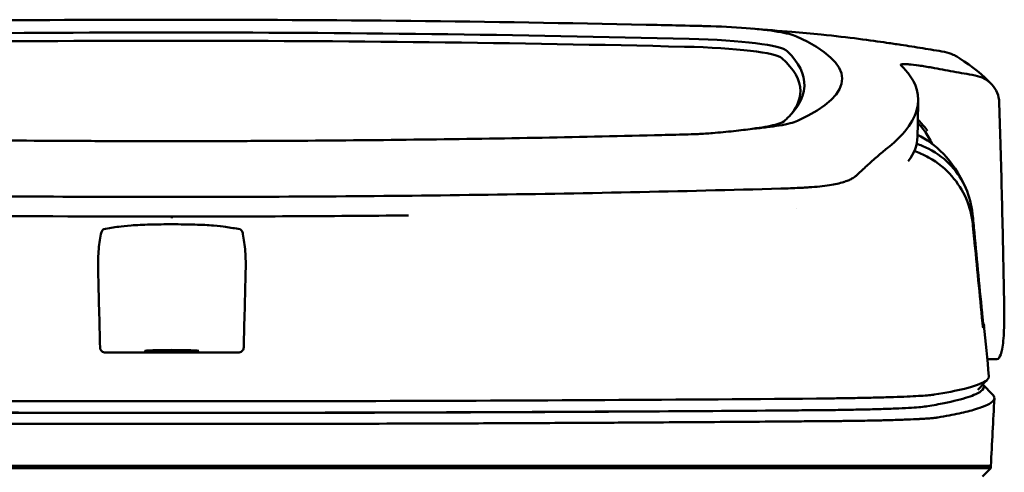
# Model space of a CAD drawing. Header units: millimetres. Extents: x 185 to 385, y 93 to 361.
# Tile 8 of 8: x 271 to 365, y 318 to 361. Entities that reach past the tile are written whole.
import ezdxf

# ---------------------------------------------------------------- set-up
doc = ezdxf.new("R2010")
doc.units = ezdxf.units.MM
doc.layers.add('Visible (ISO)', color=7, linetype='Continuous', lineweight=50)

msp = doc.modelspace()

# ---------------------------------------------------------------- linework, layer by layer
at = {"layer": 'Visible (ISO)'}
for p, q in [((285.005, 360.956), (285.245, 360.956)), ((285.486, 360.956), (285.245, 360.956)), ((330.55, 360.478), (330.542, 360.478)), ((331.359, 349.943), (331.351, 349.943)), ((345.171, 344.927), (345.162, 344.926)), ((363.946, 328.589), (363.066, 328.589)), ((362.656, 326.195), (363.593, 325.21)), ((223.684, 318.419), (285.328, 318.419)), ((285.328, 318.419), (346.971, 318.419)), ((347.06, 318.419), (346.971, 318.419)), ((347.06, 318.419), (358.026, 318.419)), ((358.049, 318.419), (358.026, 318.419)), ((358.049, 318.419), (363.4, 318.419)), ((363.4, 318.218), (362.595, 317.413)), ((363.4, 318.218), (363.4, 318.419))]:
    msp.add_line(p, q, dxfattribs=at)
for centre, major_axis, ratio, start_param, end_param in [((285.074, 331.732), (250.217, -0.007), 0.116796, 1.571075, 1.752137), ((285.417, 331.732), (250.217, 0.007), 0.116796, 1.389456, 1.570517), ((285.228, 334.722), (225.492, 0.002), 0.110939, 1.570719, 1.791596), ((285.262, 334.722), (225.492, -0.002), 0.110939, 1.349997, 1.570873), ((230.711, 306.396), (491.039, 0), 0.112496, 1.354332, 1.357413), ((333.794, 359.048), (11.395, 0.001), 0.116501, 0.614123, 1.36031), ((333.61, 359.023), (11.62, 0.008), 0.117057, 0.249938, 0.614067), ((285.25, 334.691), (-227.223, 0), 0.106767, 4.71241, 4.92951), ((285.241, 334.691), (227.223, 0), 0.106767, 1.353676, 1.570775), ((332.005, 357.802), (12.06, 0.005), 0.112737, 0.11229, 1.349826), ((208.3, 355.345), (140.93, -0.029), 0.116446, 6.036732, 6.532603), ((331.612, 357.135), (11.958, 0), 0.106769, 0.116759, 1.353619), ((97.733, 355.149), (247.896, -0.399), 0.112494, 6.278818, 6.39844), ((98.98, 354.149), (246.265, 0), 0.106767, 0.000001, 0.119511), ((28.256, 308.102), (328.583, 44.868), 0.123507, 0.082944, 0.095023), ((-1297.359, 314.398), (1662.18, -0.149), 0.85466, 0.02543, 0.027339), ((333.492, 351.666), (11.832, -0.02), 0.1161, 5.67706, 6.03839), ((350.467, 346.114), (8, 0), 0.941628, 0.410478, 0.600203), ((100.804, 349.843), (255.609, 0), 0.112496, 6.200345, 6.281111), ((343.37, 346.447), (7.019, -0.248), 0.209962, 5.741321, 5.773176), ((285.243, 379.444), (250.111, 0.001), 0.14148, 4.711093, 4.712399), ((285.248, 379.444), (250.111, -0.001), 0.14148, 4.712379, 4.713685), ((102.829, 331.819), (259.925, 0), 0.034069, 6.257756, 6.307803), ((285.328, 337.886), (253.534, 0), 0.034107, 4.687384, 4.712389), ((285.328, 337.886), (-253.534, 0), 0.034107, 1.570796, 1.595801), ((342.986, 324.567), (-15.81, -0.255), 0.013999, 4.418519, 4.469043), ((229.177, 372.838), (131.694, -46.074), 0.097566, 6.101307, 6.105634), ((353.656, 324.146), (4.065, 0.085), 0.066213, 5.851345, 5.864487), ((345.645, 323.885), (8.723, 0.051), 0.01813, 4.865307, 4.874761), ((354.201, 324.082), (4.539, -0.85), 0.14797, 5.883025, 5.89552), ((345.896, 323.997), (9.376, -0.134), 0.138927, 4.85562, 4.864897)]:
    msp.add_ellipse(centre, major_axis=major_axis, ratio=ratio, start_param=start_param, end_param=end_param, dxfattribs=at)
msp.add_ellipse((285.328, 329.386), major_axis=(2.575, 0), ratio=0.034053, dxfattribs=at)
for points, knots in [([(330.55, 360.478), (331.492, 360.458), (332.43, 360.437), (333.815, 360.404), (334.005, 360.4), (334.697, 360.383)], [0, 0, 0, 0, 0.2875768, 0.2875768, 0.4241939, 0.4241939, 0.4241939, 0.4241939]), ([(353.467, 358.76), (352.018, 358.974), (349.864, 359.273), (346.315, 359.634), (345.375, 359.719), (344.432, 359.794)], [-1.440036, -1.440036, -1.440036, -1.440036, -0.642113, -0.642113, -0.360667, -0.360667, -0.360667, -0.360667]), ([(353.5, 358.755), (353.719, 358.723), (353.938, 358.691), (354.378, 358.628), (354.598, 358.597), (354.814, 358.567)], [-0.1345748, -0.1345748, -0.1345748, -0.1345748, -0.0679854, -0.0679854, -0.0000014, -0.0000014, -0.0000014, -0.0000014]), ([(354.814, 358.567), (354.814, 358.567), (354.815, 358.567), (354.816, 358.566), (354.816, 358.566), (354.816, 358.566)], [-0.0004547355, -0.0004547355, -0.0004547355, -0.0004547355, -0.000271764, -0.000271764, -0.0001436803, -0.0001436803, -0.0001436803, -0.0001436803]), ([(354.817, 358.566), (355.514, 358.459), (356.21, 358.348), (357.604, 358.12), (358.301, 358.003), (358.998, 357.884)], [-0.4238688, -0.4238688, -0.4238688, -0.4238688, -0.2121683, -0.2121683, -0.0000057, -0.0000057, -0.0000057, -0.0000057]), ([(360.05, 357.497), (359.976, 357.541), (359.899, 357.582), (359.561, 357.745), (359.283, 357.835), (358.998, 357.884)], [0.246521, 0.246521, 0.246521, 0.246521, 0.2758807, 0.2758807, 0.3733983, 0.3733983, 0.3733983, 0.3733983]), ([(354.81, 356.643), (354.783, 356.684), (354.835, 356.709), (355.08, 356.73), (355.272, 356.725), (355.52, 356.705)], [-0.2425146, -0.2425146, -0.2425146, -0.2425146, -0.1218064, -0.1218064, 0, 0, 0, 0]), ([(353.613, 348.782), (355.292, 350.137), (356.237, 351.491), (356.653, 354.205), (356.007, 355.329), (355.251, 356.178)], [-4.346663, -4.346663, -4.346663, -4.346663, -2.419846, -2.419846, -0.37687, -0.37687, -0.37687, -0.37687]), ([(354.832, 356.618), (354.827, 356.622), (354.823, 356.627), (354.815, 356.635), (354.812, 356.639), (354.81, 356.643)], [-0.02379966, -0.02379966, -0.02379966, -0.02379966, -0.01189775, -0.01189775, 0, 0, 0, 0]), ([(355.599, 356.699), (355.867, 356.676), (356.191, 356.638), (356.744, 356.56), (356.944, 356.53), (357.35, 356.464), (357.554, 356.429), (357.761, 356.391)], [-0.2554395, -0.2554395, -0.2554395, -0.2554395, -0.1295137, -0.1295137, -0.0635227, -0.0635227, 0, 0, 0, 0]), ([(361.897, 355.64), (361.207, 355.765), (360.517, 355.891), (359.14, 356.141), (358.452, 356.266), (357.764, 356.391)], [-0.4226271, -0.4226271, -0.4226271, -0.4226271, -0.2111495, -0.2111495, -0.0002764, -0.0002764, -0.0002764, -0.0002764]), ([(361.897, 355.639), (362.213, 355.582), (362.514, 355.475), (363.065, 355.178), (363.311, 354.988), (363.73, 354.533), (363.896, 354.266), (364.129, 353.695), (364.194, 353.389), (364.203, 353.081)], [0.0000001, 0.0000001, 0.0000001, 0.0000001, 0.0969079, 0.0969079, 0.1954042, 0.1954042, 0.2999147, 0.2999147, 0.4078288, 0.4078288, 0.4078288, 0.4078288]), ([(345.626, 354.628), (345.601, 354.003), (345.388, 353.377), (344.747, 352.377), (344.437, 352), (343.965, 351.531), (343.866, 351.437), (343.638, 351.229), (343.501, 351.114), (342.296, 350.801), (341.564, 350.674), (340.661, 350.563)], [-5.749402, -5.749402, -5.749402, -5.749402, -2.990939, -2.990939, -1.325537, -1.325537, -0.909235, -0.909235, -0.401118, -0.401118, -0.000028, -0.000028, -0.000028, -0.000028]), ([(356.444, 351.452), (356.57, 351.314), (356.699, 351.17), (356.92, 350.918), (357.011, 350.811), (357.254, 350.522), (357.363, 350.381), (357.374, 350.372)], [0.2220516, 0.2220516, 0.2220516, 0.2220516, 0.2910621, 0.2910621, 0.3393663, 0.3393663, 0.4191002, 0.4191002, 0.4191002, 0.4191002]), ([(336.861, 350.147), (336.64, 350.13), (336.418, 350.114), (335.945, 350.083), (335.72, 350.071), (335.514, 350.06)], [-0.50387247, -0.50387247, -0.50387247, -0.50387247, -0.45983504, -0.45983504, -0.4114315, -0.4114315, -0.4114315, -0.4114315]), ([(340.661, 350.563), (340.12, 350.481), (339.525, 350.406), (338.249, 350.267), (337.571, 350.204), (336.861, 350.147)], [-0.4693062, -0.4693062, -0.4693062, -0.4693062, -0.2338119, -0.2338119, 0, 0, 0, 0]), ([(343.214, 350.867), (342.865, 350.809), (342.476, 350.754), (341.622, 350.652), (341.157, 350.605), (340.661, 350.563)], [0, 0, 0, 0, 0.1862934, 0.1862934, 0.373657, 0.373657, 0.373657, 0.373657]), ([(364.287, 350.37), (364.372, 347.527), (364.446, 344.684), (364.576, 338.998), (364.631, 336.155), (364.677, 333.312)], [0.000092, 0.000092, 0.000092, 0.000092, 0.998221, 0.998221, 1.99626, 1.99626, 1.99626, 1.99626]), ([(239.14, 349.943), (246.76, 349.755), (254.395, 349.615), (265.933, 349.474), (269.781, 349.439), (275.567, 349.403), (277.501, 349.394), (281.284, 349.382), (283.097, 349.379), (284.996, 349.379)], [0.000811, 0.000811, 0.000811, 0.000811, 2.334672, 2.334672, 3.49801, 3.49801, 4.08174, 4.08174, 4.638981, 4.638981, 4.638981, 4.638981]), ([(331.351, 349.943), (323.73, 349.755), (316.095, 349.615), (304.557, 349.474), (300.71, 349.439), (294.924, 349.403), (292.989, 349.394), (289.207, 349.382), (287.393, 349.379), (285.494, 349.379)], [-4.786373, -4.786373, -4.786373, -4.786373, -2.390488, -2.390488, -1.196233, -1.196233, -0.59699, -0.59699, -0.02494, -0.02494, -0.02494, -0.02494]), ([(334.256, 350.014), (334.188, 350.012), (334.12, 350.011), (333.156, 349.987), (332.258, 349.965), (331.359, 349.943)], [-0.2961372, -0.2961372, -0.2961372, -0.2961372, -0.2753203, -0.2753203, 0, 0, 0, 0]), ([(353.613, 348.782), (353.473, 348.669), (353.328, 348.55), (353.028, 348.3), (352.874, 348.17), (352.714, 348.035)], [0, 0, 0, 0, 0.2796752, 0.2796752, 0.5576135, 0.5576135, 0.5576135, 0.5576135]), ([(361.683, 341.449), (361.6, 342.291), (361.383, 343.121), (360.703, 344.684), (360.241, 345.409), (359.117, 346.694), (358.385, 347.325), (356.978, 348.106), (356.503, 348.298), (356.103, 348.433)], [-0.7071846, -0.7071846, -0.7071846, -0.7071846, -0.5257935, -0.5257935, -0.3432663, -0.3432663, -0.157236, -0.157236, -0.0552414, -0.0552414, -0.0552414, -0.0552414]), ([(361.661, 342.435), (361.579, 343.289), (361.361, 344.124), (360.674, 345.674), (360.211, 346.382), (359.082, 347.618), (358.347, 348.218), (357.042, 348.871), (356.667, 349.017), (356.33, 349.124)], [0, 0, 0, 0, 0.2574331, 0.2574331, 0.513221, 0.513221, 0.7737087, 0.7737087, 0.8833633, 0.8833633, 0.8833633, 0.8833633]), ([(352.714, 348.035), (352.396, 347.765), (352.051, 347.456), (351.542, 346.995), (351.389, 346.854), (351.233, 346.711)], [0, 0, 0, 0, 0.5552811, 0.5552811, 0.7859676, 0.7859676, 0.7859676, 0.7859676]), ([(346.077, 344.979), (346.783, 345.024), (347.436, 345.092), (348.537, 345.263), (348.991, 345.361), (349.357, 345.475)], [-0.4625677, -0.4625677, -0.4625677, -0.4625677, -0.2330564, -0.2330564, -0.0223869, -0.0223869, -0.0223869, -0.0223869]), ([(350.246, 345.851), (350.145, 345.791), (350.029, 345.733), (349.77, 345.619), (349.627, 345.564), (349.47, 345.511)], [0, 0, 0, 0, 0.0956462, 0.0956462, 0.1913091, 0.1913091, 0.1913091, 0.1913091]), ([(350.246, 345.851), (350.312, 345.889), (350.371, 345.928), (350.478, 346.007), (350.526, 346.046), (350.568, 346.087)], [-0.1224987, -0.1224987, -0.1224987, -0.1224987, -0.0612768, -0.0612768, 0, 0, 0, 0]), ([(284.919, 344.059), (275.234, 344.061), (265.555, 344.128), (246.226, 344.393), (236.597, 344.592), (227.092, 344.856)], [0.032666, 0.032666, 0.032666, 0.032666, 2.938218, 2.938218, 5.868286, 5.868286, 5.868286, 5.868286]), ([(285.572, 344.059), (295.257, 344.061), (304.936, 344.128), (324.264, 344.393), (333.894, 344.592), (343.399, 344.856)], [-5.838765, -5.838765, -5.838765, -5.838765, -2.931647, -2.931647, 0, 0, 0, 0]), ([(345.162, 344.926), (344.875, 344.911), (344.587, 344.898), (343.998, 344.874), (343.7, 344.864), (343.399, 344.856)], [0.0010258, 0.0010258, 0.0010258, 0.0010258, 0.0919929, 0.0919929, 0.1847322, 0.1847322, 0.1847322, 0.1847322]), ([(345.171, 344.927), (345.324, 344.935), (345.476, 344.943), (345.778, 344.961), (345.928, 344.97), (346.077, 344.979)], [-0.09692418, -0.09692418, -0.09692418, -0.09692418, -0.04843685, -0.04843685, 0, 0, 0, 0]), ([(285.328, 342.188), (285.328, 342.174), (285.328, 342.161), (285.328, 342.092), (285.328, 342.056), (285.328, 342.044), (285.328, 342.044), (285.328, 342.044)], [-0.062804, -0.062804, -0.062804, -0.062804, -0.05139297, -0.05139297, 0, 0, 0.00065518, 0.00065518, 0.00065518, 0.00065518]), ([(362.616, 332.531), (362.354, 335.242), (362.093, 337.955), (361.832, 340.666), (361.775, 341.256), (361.718, 341.845), (361.661, 342.435)], [0.478961, 0.478961, 0.478961, 0.478961, 8.650914, 8.650914, 8.650914, 10.427613, 10.427613, 10.427613, 10.427613]), ([(278.834, 340.979), (278.806, 340.974), (278.779, 340.962), (278.723, 340.919), (278.695, 340.887), (278.645, 340.807), (278.624, 340.762), (278.585, 340.653), (278.568, 340.591), (278.555, 340.522)], [0, 0, 0, 0, 0.02258089, 0.02258089, 0.04850306, 0.04850306, 0.07220962, 0.07220962, 0.09691216, 0.09691216, 0.09691216, 0.09691216]), ([(278.834, 340.979), (279.073, 341.021), (279.312, 341.062), (279.79, 341.145), (280.01, 341.187), (280.554, 341.272), (280.955, 341.312), (281.971, 341.381), (282.583, 341.408), (283.933, 341.446), (284.658, 341.455), (286.12, 341.454), (286.842, 341.444), (288.178, 341.404), (288.78, 341.376), (289.773, 341.305), (290.161, 341.265), (290.672, 341.181), (290.895, 341.14), (291.359, 341.06), (291.591, 341.019), (291.823, 340.979)], [-2.057945, -2.057945, -2.057945, -2.057945, -1.863354, -1.863354, -1.669647, -1.669647, -1.459798, -1.459798, -1.242226, -1.242226, -1.02293, -1.02293, -0.803644, -0.803644, -0.586525, -0.586525, -0.377074, -0.377074, -0.18869, -0.18869, -0.000001, -0.000001, -0.000001, -0.000001]), ([(291.823, 340.979), (291.851, 340.974), (291.878, 340.962), (291.934, 340.919), (291.962, 340.887), (292.011, 340.807), (292.033, 340.762), (292.072, 340.653), (292.088, 340.591), (292.102, 340.522)], [-0.09701105, -0.09701105, -0.09701105, -0.09701105, -0.07440711, -0.07440711, -0.0484585, -0.0484585, -0.02472775, -0.02472775, 0, 0, 0, 0]), ([(362.611, 332.035), (362.345, 334.743), (362.078, 337.446), (361.811, 340.155), (361.768, 340.586), (361.726, 341.017), (361.683, 341.449)], [0.46186, 0.46186, 0.46186, 0.46186, 8.654063, 8.654063, 8.654063, 9.958979, 9.958979, 9.958979, 9.958979]), ([(278.295, 336.979), (278.278, 337.624), (278.293, 338.26), (278.384, 339.453), (278.457, 340.007), (278.555, 340.522)], [-0.3788311, -0.3788311, -0.3788311, -0.3788311, -0.1854285, -0.1854285, -0.0000079, -0.0000079, -0.0000079, -0.0000079]), ([(292.362, 336.979), (292.379, 337.624), (292.363, 338.26), (292.273, 339.453), (292.2, 340.007), (292.102, 340.522)], [0, 0, 0, 0, 0.1942712, 0.1942712, 0.3805229, 0.3805229, 0.3805229, 0.3805229]), ([(364.677, 333.312), (364.688, 332.603), (364.683, 331.951), (364.628, 330.63), (364.568, 330.017), (364.401, 329.164), (364.303, 328.888), (364.125, 328.654), (364.059, 328.607), (363.975, 328.591), (363.96, 328.589), (363.946, 328.589)], [0.000001, 0.000001, 0.000001, 0.000001, 0.24889, 0.24889, 0.568691, 0.568691, 0.841683, 0.841683, 0.983465, 0.983465, 1.012053, 1.012053, 1.012053, 1.012053]), ([(362.675, 332.037), (362.673, 332.039), (362.671, 332.051), (362.664, 332.095), (362.66, 332.126), (362.649, 332.213), (362.643, 332.267), (362.634, 332.348), (362.63, 332.384), (362.623, 332.457), (362.619, 332.494), (362.616, 332.531)], [0, 0, 0, 0, 0.01893043, 0.01893043, 0.03701692, 0.03701692, 0.05933152, 0.05933152, 0.07460682, 0.07460682, 0.08989797, 0.08989797, 0.08989797, 0.08989797]), ([(362.669, 331.594), (362.668, 331.592), (362.665, 331.599), (362.658, 331.635), (362.654, 331.663), (362.644, 331.737), (362.638, 331.787), (362.629, 331.865), (362.626, 331.897), (362.618, 331.965), (362.615, 332), (362.611, 332.035)], [-0.06070109, -0.06070109, -0.06070109, -0.06070109, -0.04973489, -0.04973489, -0.03788451, -0.03788451, -0.02141751, -0.02141751, -0.01070474, -0.01070474, 0, 0, 0, 0]), ([(278.989, 329.241), (278.929, 329.241), (278.869, 329.251), (278.75, 329.291), (278.699, 329.322), (278.601, 329.4), (278.563, 329.451), (278.52, 329.531), (278.507, 329.564), (278.488, 329.634), (278.483, 329.67), (278.482, 329.707)], [-0.06079793, -0.06079793, -0.06079793, -0.06079793, -0.04978833, -0.04978833, -0.03793526, -0.03793526, -0.02182904, -0.02182904, -0.01094022, -0.01094022, 0, 0, 0, 0]), ([(291.667, 329.241), (291.728, 329.241), (291.788, 329.251), (291.906, 329.291), (291.958, 329.322), (292.055, 329.4), (292.094, 329.451), (292.137, 329.531), (292.15, 329.564), (292.168, 329.634), (292.174, 329.67), (292.175, 329.707)], [0, 0, 0, 0, 0.0181194, 0.0181194, 0.0376152, 0.0376152, 0.0641029, 0.0641029, 0.0820224, 0.0820224, 0.1000128, 0.1000128, 0.1000128, 0.1000128]), ([(363.221, 326.98), (363.236, 326.824), (363.127, 326.669), (362.896, 326.514), (362.531, 326.27), (361.856, 326.026), (360.88, 325.785), (360.111, 325.595), (359.151, 325.406), (358.007, 325.218)], [51.780318, 51.780318, 51.780318, 51.780318, 65.647729, 65.647729, 65.647729, 87.530305, 87.530305, 87.530305, 104.770272, 104.770272, 104.770272, 104.770272]), ([(357.372, 324.115), (357.942, 324.212), (358.467, 324.309), (358.947, 324.407), (359.867, 324.594), (360.623, 324.783), (361.208, 324.972), (361.794, 325.161), (362.212, 325.351), (362.461, 325.541), (362.709, 325.731), (362.789, 325.921), (362.699, 326.111), (362.687, 326.138), (362.671, 326.164), (362.652, 326.191)], [0, 0, 0, 0, 0.00852217, 0.00852217, 0.00852217, 0.0248771, 0.0248771, 0.0248771, 0.04123203, 0.04123203, 0.04123203, 0.05758697, 0.05758697, 0.05758697, 0.05986236, 0.05986236, 0.05986236, 0.05986236]), ([(223.865, 324.843), (230.972, 324.782), (238.182, 324.732), (245.415, 324.692), (252.647, 324.653), (259.956, 324.624), (267.26, 324.606), (273.269, 324.591), (279.304, 324.584), (285.328, 324.584)], [0, 0, 0, 0, 21.882576, 21.882576, 21.882576, 43.765152, 43.765152, 43.765152, 61.766885, 61.766885, 61.766885, 61.766885]), ([(346.792, 324.843), (339.685, 324.782), (332.475, 324.732), (325.242, 324.692), (318.01, 324.653), (310.701, 324.624), (303.396, 324.606), (297.388, 324.591), (291.352, 324.584), (285.328, 324.584)], [0, 0, 0, 0, 21.882576, 21.882576, 21.882576, 43.765152, 43.765152, 43.765152, 61.766885, 61.766885, 61.766885, 61.766885]), ([(357.886, 325.199), (357.747, 325.181), (357.559, 325.162), (357.329, 325.143), (357.099, 325.125), (356.821, 325.107), (356.504, 325.089), (356.188, 325.071), (355.825, 325.054), (355.428, 325.037), (355.031, 325.02), (354.591, 325.004), (354.12, 324.989), (353.65, 324.973), (353.14, 324.959), (352.606, 324.945), (352.072, 324.931), (351.502, 324.918), (350.914, 324.906), (350.326, 324.894), (349.707, 324.883), (349.076, 324.874), (348.582, 324.866), (348.075, 324.859), (347.562, 324.853)], [0, 0, 0, 0, 1.921104, 1.921104, 1.921104, 3.842208, 3.842208, 3.842208, 5.763312, 5.763312, 5.763312, 7.684416, 7.684416, 7.684416, 9.60552, 9.60552, 9.60552, 11.526625, 11.526625, 11.526625, 13.447729, 13.447729, 13.447729, 14.949954, 14.949954, 14.949954, 14.949954]), ([(358.356, 323.041), (359.106, 323.169), (359.779, 323.298), (360.97, 323.558), (361.489, 323.689), (362.221, 323.907), (362.479, 323.994), (362.998, 324.199), (363.232, 324.317), (363.628, 324.591), (363.741, 324.748), (363.739, 325.006), (363.69, 325.108), (363.593, 325.21)], [-6.886177, -6.886177, -6.886177, -6.886177, -6.165652, -6.165652, -5.441648, -5.441648, -4.957438, -4.957438, -4.310444, -4.310444, -3.446201, -3.446201, -2.886006, -2.886006, -2.886006, -2.886006]), ([(347.056, 323.737), (347.089, 323.738), (347.122, 323.738), (347.155, 323.738), (347.224, 323.739), (347.292, 323.739), (347.361, 323.74), (347.429, 323.741), (347.497, 323.741), (347.565, 323.742), (347.737, 323.744), (347.91, 323.746), (348.08, 323.748), (348.25, 323.75), (348.421, 323.752), (348.589, 323.754), (348.924, 323.759), (349.259, 323.764), (349.583, 323.769), (350.233, 323.779), (350.866, 323.792), (351.461, 323.806), (352.055, 323.82), (352.626, 323.836), (353.152, 323.853), (353.679, 323.87), (354.173, 323.888), (354.619, 323.908), (355.064, 323.928), (355.471, 323.949), (355.825, 323.971), (356.179, 323.992), (356.488, 324.015), (356.743, 324.039), (356.997, 324.062), (357.202, 324.086), (357.35, 324.111)], [0, 0, 0, 0, 0.00010295, 0.00010295, 0.00010295, 0.00031548, 0.00031548, 0.00031548, 0.000528, 0.000528, 0.000528, 0.00106596, 0.00106596, 0.00106596, 0.00160392, 0.00160392, 0.00160392, 0.00267984, 0.00267984, 0.00267984, 0.00483168, 0.00483168, 0.00483168, 0.00698352, 0.00698352, 0.00698352, 0.00913536, 0.00913536, 0.00913536, 0.01128719, 0.01128719, 0.01128719, 0.01343903, 0.01343903, 0.01343903, 0.01559087, 0.01559087, 0.01559087, 0.01559087]), ([(223.681, 323.737), (228.968, 323.691), (234.308, 323.651), (239.668, 323.617), (245.028, 323.583), (250.43, 323.555), (255.841, 323.533), (261.253, 323.512), (266.695, 323.496), (272.134, 323.486), (276.527, 323.478), (280.929, 323.474), (285.328, 323.474)], [0, 0, 0, 0, 0.01635215, 0.01635215, 0.01635215, 0.03270429, 0.03270429, 0.03270429, 0.04905643, 0.04905643, 0.04905643, 0.06225952, 0.06225952, 0.06225952, 0.06225952]), ([(240.792, 323.619), (242.383, 323.61), (243.975, 323.601), (245.57, 323.592), (252.774, 323.554), (260.055, 323.526), (267.331, 323.509), (273.316, 323.495), (279.328, 323.487), (285.328, 323.487)], [17.040997, 17.040997, 17.040997, 17.040997, 21.882576, 21.882576, 21.882576, 43.765152, 43.765152, 43.765152, 61.766885, 61.766885, 61.766885, 61.766885]), ([(285.328, 323.474), (289.726, 323.474), (294.128, 323.478), (298.521, 323.486), (303.961, 323.496), (309.403, 323.512), (314.814, 323.533), (320.225, 323.555), (325.627, 323.583), (330.987, 323.617), (335.489, 323.646), (339.978, 323.678), (344.433, 323.715), (345.281, 323.722), (346.128, 323.729), (346.974, 323.737)], [0, 0, 0, 0, 0.01320302, 0.01320302, 0.01320302, 0.02955506, 0.02955506, 0.02955506, 0.04590711, 0.04590711, 0.04590711, 0.05964326, 0.05964326, 0.05964326, 0.06225916, 0.06225916, 0.06225916, 0.06225916]), ([(329.865, 323.619), (328.274, 323.61), (326.681, 323.601), (325.087, 323.592), (317.883, 323.554), (310.602, 323.526), (303.326, 323.509), (297.341, 323.495), (291.329, 323.487), (285.328, 323.487)], [17.040997, 17.040997, 17.040997, 17.040997, 21.882576, 21.882576, 21.882576, 43.765152, 43.765152, 43.765152, 61.766885, 61.766885, 61.766885, 61.766885]), ([(347.302, 322.689), (347.478, 322.69), (347.654, 322.691), (348.004, 322.694), (348.179, 322.695), (348.471, 322.698), (348.587, 322.699), (348.859, 322.702), (349.014, 322.703), (349.374, 322.707), (349.579, 322.709), (350.055, 322.715), (350.325, 322.719), (350.948, 322.728), (351.298, 322.734), (352.101, 322.749), (352.546, 322.758), (353.217, 322.774), (353.456, 322.78), (353.956, 322.794), (354.213, 322.801), (354.71, 322.817), (354.949, 322.825), (355.578, 322.848), (355.947, 322.863), (356.409, 322.886), (356.53, 322.892), (356.848, 322.909), (357.035, 322.92), (357.336, 322.94), (357.456, 322.949), (357.734, 322.971), (357.881, 322.984), (358.135, 323.01), (358.243, 323.024), (358.332, 323.037)], [-1.675078, -1.675078, -1.675078, -1.675078, -1.620697, -1.620697, -1.565777, -1.565777, -1.528877, -1.528877, -1.479343, -1.479343, -1.412749, -1.412749, -1.323055, -1.323055, -1.202102, -1.202102, -1.038984, -1.038984, -0.945175, -0.945175, -0.837697, -0.837697, -0.730315, -0.730315, -0.543129, -0.543129, -0.473441, -0.473441, -0.352446, -0.352446, -0.262698, -0.262698, -0.12999, -0.12999, 0, 0, 0, 0]), ([(223.439, 322.688), (223.508, 322.688), (223.598, 322.687), (223.794, 322.685), (223.883, 322.685), (224.149, 322.682), (224.326, 322.681), (224.859, 322.676), (225.214, 322.673), (226.281, 322.664), (226.993, 322.659), (229.132, 322.641), (230.561, 322.63), (234.859, 322.599), (237.735, 322.579), (242.546, 322.549), (244.475, 322.538), (248.985, 322.514), (251.568, 322.502), (256.745, 322.48), (259.337, 322.47), (265.825, 322.449), (269.724, 322.44), (275.578, 322.431), (277.529, 322.429), (281.429, 322.426), (283.378, 322.425), (285.328, 322.425)], [-6.255822, -6.255822, -6.255822, -6.255822, -6.222837, -6.222837, -6.195433, -6.195433, -6.140619, -6.140619, -6.030972, -6.030972, -5.8116, -5.8116, -5.372567, -5.372567, -4.493566, -4.493566, -3.9071, -3.9071, -3.124844, -3.124844, -2.342742, -2.342742, -1.17034, -1.17034, -0.584842, -0.584842, 0, 0, 0, 0]), ([(285.328, 322.425), (287.277, 322.425), (289.227, 322.426), (293.128, 322.429), (295.079, 322.431), (300.934, 322.44), (304.834, 322.449), (311.323, 322.47), (313.916, 322.48), (319.092, 322.502), (321.675, 322.514), (326.184, 322.538), (328.113, 322.55), (332.922, 322.579), (335.798, 322.599), (340.096, 322.63), (341.524, 322.641), (343.663, 322.659), (344.375, 322.664), (345.441, 322.673), (345.797, 322.676), (346.329, 322.681), (346.507, 322.682), (346.773, 322.685), (346.861, 322.685), (347.057, 322.687), (347.147, 322.688), (347.216, 322.688)], [-4.030061, -4.030061, -4.030061, -4.030061, -3.653231, -3.653231, -3.275977, -3.275977, -2.520565, -2.520565, -2.016634, -2.016634, -1.51279, -1.51279, -1.135053, -1.135053, -0.568897, -0.568897, -0.286119, -0.286119, -0.144824, -0.144824, -0.074201, -0.074201, -0.038896, -0.038896, -0.021246, -0.021246, 0, 0, 0, 0]), ([(363.4, 318.218), (363.4, 318.218), (363.371, 318.218), (363.222, 318.218), (363.055, 318.218), (362.541, 318.218), (362.171, 318.218), (361.46, 318.218), (361.187, 318.218), (360.564, 318.218), (360.21, 318.218), (359.415, 318.218), (358.969, 318.218), (358.35, 318.218), (358.088, 318.218), (357.882, 318.218), (357.808, 318.218), (357.601, 318.218), (357.455, 318.218), (357.206, 318.218), (357.117, 318.218), (356.872, 318.218), (356.709, 318.219), (356.351, 318.218), (356.155, 318.218), (355.775, 318.218), (355.594, 318.219), (355.134, 318.218), (354.846, 318.218), (354.325, 318.218), (354.1, 318.219), (353.64, 318.218), (353.405, 318.218), (353.014, 318.218), (352.863, 318.218), (352.518, 318.218), (352.322, 318.219), (351.865, 318.218), (351.6, 318.218), (351.159, 318.218), (350.985, 318.218), (350.417, 318.219), (350.014, 318.218), (348.271, 318.218), (347.545, 318.218), (343.182, 318.218), (340.68, 318.218), (335.816, 318.218), (333.455, 318.218), (326.655, 318.218), (322.202, 318.218), (315.776, 318.218), (313.815, 318.218), (310.017, 318.218), (308.179, 318.218), (304.613, 318.218), (302.885, 318.218), (294.672, 318.218), (288.177, 318.218), (279.242, 318.218), (276.802, 318.218), (270.093, 318.218), (265.829, 318.218), (259.978, 318.218), (258.385, 318.218), (254.008, 318.218), (251.228, 318.218), (244.291, 318.218), (240.144, 318.218), (231.884, 318.218), (227.772, 318.218), (223.684, 318.218)], [4.259276, 4.259276, 4.259276, 4.259276, 4.670353, 4.670353, 5.333093, 5.333093, 6.087544, 6.087544, 6.48643, 6.48643, 6.916955, 6.916955, 7.375465, 7.375465, 7.508459, 7.508459, 7.569769, 7.569769, 7.664913, 7.664913, 7.713725, 7.713725, 7.791614, 7.791614, 7.873119, 7.873119, 7.940289, 7.940289, 8.037054, 8.037054, 8.105988, 8.105988, 8.173685, 8.173685, 8.21539, 8.21539, 8.267249, 8.267249, 8.334795, 8.334795, 8.377608, 8.377608, 8.47358, 8.47358, 8.783476, 8.783476, 9.196774, 9.196774, 9.584439, 9.584439, 10.310287, 10.310287, 10.628298, 10.628298, 10.925673, 10.925673, 11.204895, 11.204895, 12.251527, 12.251527, 12.644845, 12.644845, 13.333545, 13.333545, 13.591652, 13.591652, 14.043256, 14.043256, 14.721038, 14.721038, 15.399535, 15.399535, 15.399535, 15.399535])]:
    msp.add_open_spline(points, degree=3, knots=knots, dxfattribs=at)
for points in [[(340.654, 360.109), (341.963, 359.994), (343.213, 359.89), (344.432, 359.794)], [(353.467, 358.76), (353.478, 358.759), (353.489, 358.757), (353.5, 358.755)], [(355.52, 356.705), (355.545, 356.704), (355.572, 356.701), (355.599, 356.699)], [(360.05, 357.497), (360.179, 357.421), (360.307, 357.342), (360.434, 357.261)], [(360.434, 357.261), (361.633, 356.497), (362.662, 355.686), (363.508, 354.774)], [(345.245, 354.149), (345.245, 353.453), (344.987, 352.757), (344.47, 352.064)], [(356.479, 353.274), (356.456, 352.111), (356.434, 350.947), (356.412, 349.784)], [(356.437, 351.118), (356.657, 350.891), (356.87, 350.64), (357.068, 350.369)], [(284.996, 349.379), (285.079, 349.379), (285.162, 349.379), (285.245, 349.379)], [(285.494, 349.379), (285.411, 349.379), (285.328, 349.379), (285.245, 349.379)], [(335.514, 350.06), (335.023, 350.036), (334.633, 350.023), (334.256, 350.014)], [(356.416, 349.986), (358.107, 349.108), (359.76, 347.71), (361.005, 344.927)], [(351.233, 346.711), (351.007, 346.505), (350.783, 346.294), (350.568, 346.087)], [(344.847, 343.004), (344.847, 343.004), (344.847, 343.004), (344.847, 343.004)], [(285.245, 342.188), (277.738, 342.188), (270.236, 342.226), (262.761, 342.302)], [(285.245, 342.188), (292.804, 342.188), (300.358, 342.227), (307.884, 342.304)], [(278.482, 329.707), (278.42, 332.131), (278.357, 334.555), (278.295, 336.979)], [(292.175, 329.707), (292.237, 332.131), (292.3, 334.555), (292.362, 336.979)], [(362.563, 332.53), (362.58, 332.531), (362.598, 332.531), (362.616, 332.531)], [(362.752, 331.848), (362.908, 330.225), (363.065, 328.603), (363.221, 326.98)], [(363.093, 326.676), (362.788, 326.34), (362.483, 326.005), (362.179, 325.67)], [(363.739, 324.885), (363.626, 322.73), (363.512, 320.575), (363.4, 318.419)]]:
    msp.add_open_spline(points, degree=3, dxfattribs=at)

doc.saveas('drawing.dxf')
